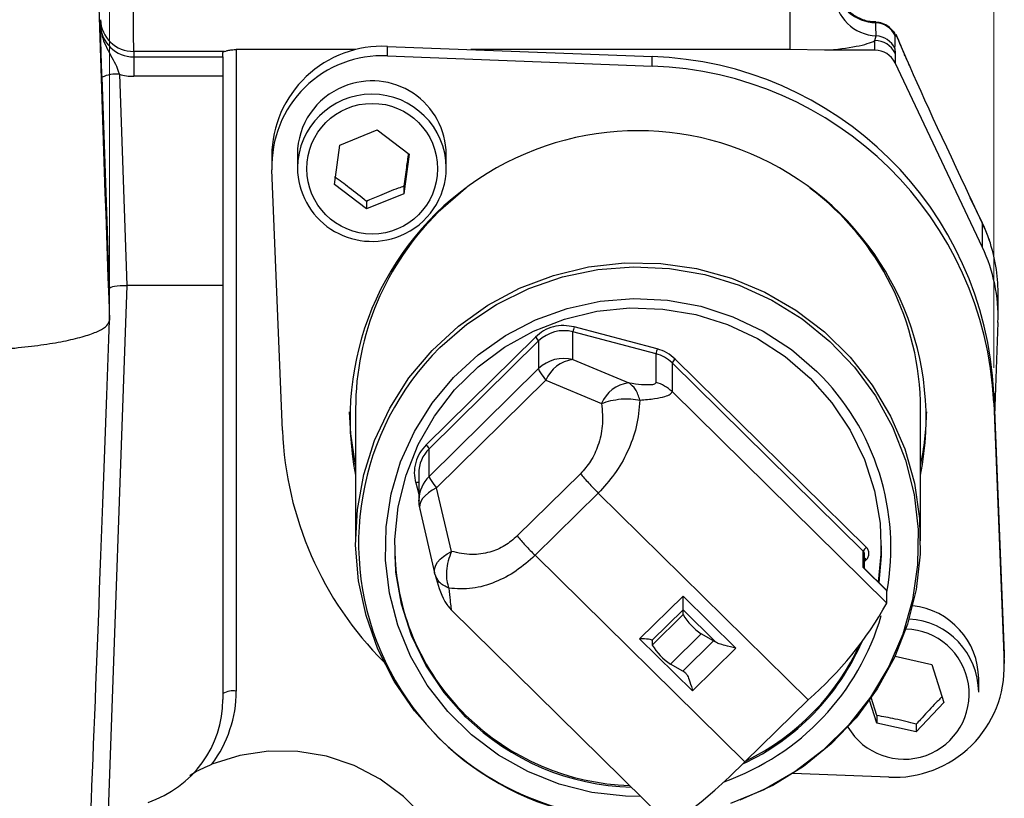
# Model space of a CAD drawing. Header units: inches. Extents: x 0.6 to 16.3, y 0.2 to 11.5.
# Tile 13 of 34: x 14 to 15.1, y 5.4 to 6.3. Entities that reach past the tile are written whole.
import ezdxf

# ---------------------------------------------------------------- set-up
doc = ezdxf.new("R2010")
doc.units = ezdxf.units.IN
doc.header["$MEASUREMENT"] = 0
doc.styles.add('SLDTEXTSTYLE0', font='TXT', dxfattribs={"width": 0.75})
doc.dimstyles.new('SLDDIMSTYLE3', dxfattribs={"dimtxt": 0.137795, "dimasz": 0.14, "dimexe": 0, "dimexo": 0.0625, "dimgap": 0.034449, "dimtad": 0, "dimdec": 1, "dimlfac": 2, "dimrnd": 1e-09, "dimzin": 12, "dimdsep": 46, "dimtxsty": 'SLDTEXTSTYLE0', "dimblk1": 'CLOSED', "dimblk2": 'CLOSED', "dimsah": 1, "dimcen": 0.09, "dimadec": 0, "dimazin": 3, "dimtfac": 1, "dimtdec": 1, "dimtofl": 0, "dimtmove": 0, "dimatfit": 3, "dimldrblk": 'CLOSED', "dimfxl": 0, "dimfrac": 2, "dimtolj": 1, "dimtzin": 12, "dimarcsym": 0})

# ---------------------------------------------------------------- blocks, each defined once
blk = doc.blocks.new('_Closed')
at = {"color": 0, "linetype": 'ByBlock', "lineweight": -2}
for p, q in [((-1, 0.166667), (0, 0)), ((-1, 0.166667), (-1, -0.166667)), ((0, 0), (-1, -0.166667)), ((0, 0), (-1, 0))]:
    blk.add_line(p, q, dxfattribs=at)
blk = doc.blocks.new('_D_8')
at = {"color": 7, "linetype": 'Continuous', "lineweight": 0}
for p, q in [((12.8799, 8.7775), (12.8379, 8.7775)), ((12.8379, 8.7775), (12.8379, 8.5587)), ((13.1854, 8.7775), (13.2273, 8.7775)), ((13.2273, 8.7775), (13.2273, 8.5587)), ((10.8372, 6.3876), (10.8372, 8.6184)), ((15.0854, 5.87), (15.0854, 8.6184)), ((10.8372, 8.579), (12.7171, 8.579)), ((15.0854, 8.579), (13.3482, 8.579)), ((12.8379, 8.5587), (12.8799, 8.5587)), ((13.2273, 8.5587), (13.1854, 8.5587))]:
    blk.add_line(p, q, dxfattribs=at)
at = {"color": 7, "linetype": 'Continuous', "lineweight": 18, "xscale": 0.14, "yscale": 0.14, "rotation": 180.0000000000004}
blk.add_blockref('_Closed', (10.8372, 8.579, -0.2228), dxfattribs=at)
at = {"color": 7, "linetype": 'Continuous', "lineweight": 18, "xscale": 0.14, "yscale": 0.14}
blk.add_blockref('_Closed', (15.0854, 8.579, -0.2228), dxfattribs=at)
at = {"color": 7, "linetype": 'Continuous', "lineweight": 18, "char_height": 0.1378, "attachment_point": 1, "style": 'SLDTEXTSTYLE0'}
for s, insert in [('216', (12.8799, 8.7363)), ('8.5', (12.9054, 8.5302))]:
    blk.add_mtext(s, dxfattribs=dict(at, insert=insert))
blk = doc.blocks.new('_D_11')
at = {"color": 7, "linetype": 'Continuous', "lineweight": 0}
for p, q in [((13.4285, 8.1438), (13.3865, 8.1438)), ((13.3865, 8.1438), (13.3865, 7.925)), ((13.6321, 8.1438), (13.6741, 8.1438)), ((13.6741, 8.1438), (13.6741, 7.925)), ((12.9482, 7.4968), (12.9482, 7.9847)), ((14.0917, 5.9628), (14.0917, 7.9847)), ((12.9482, 7.9453), (13.2657, 7.9453)), ((14.0917, 7.9453), (13.7949, 7.9453)), ((13.3865, 7.925), (13.4285, 7.925)), ((13.6741, 7.925), (13.6321, 7.925))]:
    blk.add_line(p, q, dxfattribs=at)
at = {"color": 7, "linetype": 'Continuous', "lineweight": 18, "xscale": 0.14, "yscale": 0.14, "rotation": 180.0000000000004}
blk.add_blockref('_Closed', (12.9482, 7.9453, -0.2228), dxfattribs=at)
at = {"color": 7, "linetype": 'Continuous', "lineweight": 18, "xscale": 0.14, "yscale": 0.14}
blk.add_blockref('_Closed', (14.0917, 7.9453, -0.2228), dxfattribs=at)
at = {"color": 7, "linetype": 'Continuous', "lineweight": 18, "char_height": 0.1378, "attachment_point": 1, "style": 'SLDTEXTSTYLE0'}
for s, insert in [('58', (13.4285, 8.1026)), ('2.3', (13.403, 7.8965))]:
    blk.add_mtext(s, dxfattribs=dict(at, insert=insert))

msp = doc.modelspace()

# ---------------------------------------------------------------- linework, layer by layer
at = {"color": 7, "linetype": 'Continuous', "lineweight": 25}
for p, q in [((14.85615, 6.28158), (14.85615, 6.227504)), ((14.081464, 6.255347), (14.081464, 6.261122)), ((14.951801, 6.237644), (14.953189, 6.242894)), ((14.973133, 6.247611), (14.970255, 6.250593)), ((14.974337, 6.246318), (14.972897, 6.247532)), ((14.984658, 6.223011), (14.975622, 6.244454)), ((14.404063, 6.220437), (14.404063, 6.231161)), ((14.404063, 6.231161), (14.701492, 6.219565)), ((14.951801, 6.226855), (14.951801, 6.237644)), ((14.118941, 6.225468), (14.118941, 6.219363)), ((14.220863, 6.225468), (14.118941, 6.225468)), ((14.118941, 6.219363), (14.118941, 6.197479)), ((14.118941, 6.219363), (14.219175, 6.219363)), ((14.219175, 6.219363), (14.219175, 6.224282)), ((14.219175, 6.219363), (14.219175, 6.197479)), ((14.368495, 6.227504), (14.234175, 6.227504)), ((14.234175, 6.227504), (14.234175, 5.506433)), ((14.404063, 6.220437), (14.701492, 6.208842)), ((14.85615, 6.227504), (14.497862, 6.227504)), ((14.701492, 6.208842), (14.701492, 6.219565)), ((14.895549, 6.226855), (14.85615, 6.227504)), ((14.951801, 6.226855), (14.895549, 6.226855)), ((14.9744, 6.228712), (14.974459, 6.223423)), ((14.974459, 6.223423), (14.974459, 6.212635)), ((15.072651, 6.005183), (14.974459, 6.212635)), ((14.091675, 5.958836), (14.083304, 6.19645)), ((14.102792, 6.199794), (14.111163, 5.96218)), ((14.219175, 6.197479), (14.118941, 6.197479)), ((14.219175, 6.197479), (14.219175, 5.96218)), ((14.35062, 6.120279), (14.392693, 6.137244)), ((14.392693, 6.137244), (14.428642, 6.109829)), ((14.344496, 6.075901), (14.35062, 6.120279)), ((14.27412, 6.10811), (14.27412, 6.097387)), ((14.302908, 6.109752), (14.302908, 6.094554)), ((14.428642, 6.109829), (14.422518, 6.065451)), ((14.470231, 6.094554), (14.470231, 6.109752)), ((14.285988, 5.799499), (14.274218, 6.092518)), ((14.380445, 6.048487), (14.344496, 6.075901)), ((14.422518, 6.065451), (14.380445, 6.048487)), ((14.422518, 6.073894), (14.422518, 6.065451)), ((14.380445, 6.05693), (14.380445, 6.048487)), ((15.072522, 6.032868), (15.058899, 6.061473)), ((15.072651, 6.032358), (15.059029, 6.060962)), ((15.072651, 6.005183), (15.072651, 6.032358)), ((14.111163, 5.96218), (14.089157, 5.345132)), ((14.091675, 5.923448), (14.091675, 5.958836)), ((14.219175, 5.96218), (14.111163, 5.96218)), ((14.219175, 5.96218), (14.219175, 5.497021)), ((15.090218, 5.927117), (15.090218, 5.954096)), ((15.090104, 5.920671), (15.086389, 5.815843)), ((14.612523, 5.8791), (14.612523, 5.910228)), ((14.705916, 5.885575), (14.612523, 5.910228)), ((14.707211, 5.891191), (14.613817, 5.915844)), ((14.57035, 5.90437), (14.447447, 5.783289)), ((14.573886, 5.900029), (14.450982, 5.778948)), ((14.573886, 5.900029), (14.573886, 5.8689)), ((14.612523, 5.8791), (14.675122, 5.852946)), ((14.705916, 5.853319), (14.705916, 5.885575)), ((14.723848, 5.875375), (14.723848, 5.84312)), ((14.938643, 5.663766), (14.723848, 5.875375)), ((14.942178, 5.668107), (14.727383, 5.879716)), ((14.573886, 5.8689), (14.450982, 5.747819)), ((14.459267, 5.734805), (14.58217, 5.855886)), ((14.58217, 5.855886), (14.644769, 5.829732)), ((14.723848, 5.84312), (14.965159, 5.605387)), ((15.085362, 5.830664), (15.085362, 5.841387)), ((15.085362, 5.841387), (15.097133, 5.548368)), ((14.368254, 5.82366), (14.368254, 5.675467)), ((15.003097, 5.675467), (15.003097, 5.82366)), ((15.085362, 5.830664), (15.097133, 5.537645)), ((14.450982, 5.747819), (14.450982, 5.778948)), ((14.439267, 5.751083), (14.439267, 5.719954)), ((14.620999, 5.750852), (14.549935, 5.680841)), ((14.47604, 5.663505), (14.459267, 5.734805)), ((14.439267, 5.719954), (14.439288, 5.721257)), ((14.640998, 5.729137), (14.569936, 5.659128)), ((14.640998, 5.729137), (14.876771, 5.496863)), ((14.440329, 5.710795), (14.457103, 5.639495)), ((14.805707, 5.426852), (14.569936, 5.659128)), ((14.938643, 5.645407), (14.938643, 5.663766)), ((14.940107, 5.64496), (14.940107, 5.660283)), ((14.965159, 5.619284), (14.938643, 5.645407)), ((14.938643, 5.645407), (14.940106, 5.644931)), ((14.964894, 5.620072), (14.94021, 5.644389)), ((14.457403, 5.638455), (14.457103, 5.639495)), ((14.687443, 5.565306), (14.736233, 5.613373)), ((14.736233, 5.613373), (14.795653, 5.554834)), ((14.736233, 5.597724), (14.736233, 5.613373)), ((14.964894, 5.620072), (14.965159, 5.619284)), ((14.965159, 5.605387), (14.965159, 5.619284)), ((14.475743, 5.597899), (14.717981, 5.359253)), ((14.475865, 5.598021), (14.475895, 5.598218)), ((14.736233, 5.597724), (14.701585, 5.56359)), ((14.701585, 5.558292), (14.736233, 5.592426)), ((14.736233, 5.592426), (14.736233, 5.597724)), ((14.772929, 5.561573), (14.736233, 5.597724)), ((14.746863, 5.506767), (14.687443, 5.565306)), ((14.756685, 5.570948), (14.722037, 5.536814)), ((14.770517, 5.563134), (14.756685, 5.570948)), ((14.701585, 5.56359), (14.701585, 5.558292)), ((14.735869, 5.529), (14.770517, 5.563134)), ((14.795653, 5.554834), (14.746863, 5.506767)), ((14.974421, 5.545582), (15.01561, 5.536439)), ((15.097133, 5.537645), (15.097133, 5.548368)), ((15.097133, 5.548368), (15.09723, 5.543499)), ((15.09723, 5.532775), (15.09723, 5.543499)), ((14.735869, 5.529), (14.722037, 5.536814)), ((15.01561, 5.536439), (15.02913, 5.493679)), ((15.068443, 5.505212), (15.068443, 5.52041)), ((14.953953, 5.479052), (14.947725, 5.499265)), ((14.876771, 5.496863), (14.805707, 5.426852)), ((14.953953, 5.470608), (14.94583, 5.496297)), ((15.02913, 5.493679), (14.998302, 5.460763)), ((14.953953, 5.479052), (14.953953, 5.470608)), ((14.998302, 5.460763), (14.953953, 5.470608)), ((14.998302, 5.469207), (14.998302, 5.460763)), ((14.967288, 5.409725), (14.859672, 5.413921))]:
    msp.add_line(p, q, dxfattribs=at)
at = {"color": 8, "linetype": 'Continuous', "lineweight": 25}
for p, q in [((15.059029, 6.060962), (15.058899, 6.061473)), ((15.072651, 6.032358), (15.072522, 6.032868)), ((14.4358, 5.740467), (14.439267, 5.727721)), ((14.940107, 5.652134), (14.942178, 5.654174))]:
    msp.add_line(p, q, dxfattribs=at)
at = {"color": 8, "linetype": 'Continuous', "lineweight": 25, "flags": 128}
for points in [[(14.492545, 6.071831), (14.491769, 6.071244), (14.461225, 6.044782)], [(14.457103, 5.639495), (14.456823, 5.641543), (14.457137, 5.644793), (14.458339, 5.648131), (14.460401, 5.651482), (14.463276, 5.654767), (14.466899, 5.657913), (14.471186, 5.660848), (14.47604, 5.663505)]]:
    msp.add_lwpolyline(points, dxfattribs=at)
at = {"color": 7, "linetype": 'Continuous', "lineweight": 25, "flags": 128}
for points in [[(14.461225, 5.454345), (14.434365, 5.484437), (14.411632, 5.517666), (14.393399, 5.553485), (14.379965, 5.591308), (14.371551, 5.630513), (14.368295, 5.670455), (14.37025, 5.71048), (14.377384, 5.74993), (14.389581, 5.788158), (14.406639, 5.824535), (14.428279, 5.858464), (14.454146, 5.889389), (14.483814, 5.916801), (14.516797, 5.94025), (14.552553, 5.959352), (14.590494, 5.973792), (14.629999, 5.983334), (14.670418, 5.98782), (14.711087, 5.987178), (14.751339, 5.981418), (14.790513, 5.970633), (14.827965, 5.955002), (14.863081, 5.934782), (14.895284, 5.910303), (14.924045, 5.881968), (14.948893, 5.850243), (14.969418, 5.815647), (14.985284, 5.77875), (14.99623, 5.740157), (15.002078, 5.700502), (15.00273, 5.660436), (14.998176, 5.620617), (14.98849, 5.581698), (14.973833, 5.544319), (14.954444, 5.509093), (14.930641, 5.4766), (14.902817, 5.447371), (14.871427, 5.421888), (14.836987, 5.400569), (14.800062, 5.383764)], [(14.462898, 5.892637), (14.493216, 5.918901), (14.526693, 5.94113), (14.56278, 5.958959), (14.600886, 5.972095), (14.640384, 5.980322), (14.680626, 5.983506), (14.72095, 5.981595), (14.760695, 5.974618), (14.799209, 5.962692), (14.835858, 5.946012), (14.870041, 5.924852), (14.901197, 5.899559), (14.928814, 5.870549), (14.952439, 5.838297), (14.971684, 5.803334), (14.986232, 5.766234), (14.995845, 5.727606), (15.000365, 5.688083), (14.999718, 5.648316), (14.993914, 5.608956), (14.983049, 5.570651), (14.967302, 5.534029), (14.94693, 5.499692), (14.922268, 5.468203), (14.893721, 5.44008), (14.861758, 5.415784), (14.826904, 5.395714), (14.789731, 5.380199)], [(14.688824, 5.387978), (14.671438, 5.388312), (14.633745, 5.392676), (14.596979, 5.40195), (14.561795, 5.415969), (14.528822, 5.434484), (14.498648, 5.457162), (14.471812, 5.483601), (14.448792, 5.513327), (14.429999, 5.545811), (14.415769, 5.580473), (14.406355, 5.616694), (14.401926, 5.653829), (14.40256, 5.691213), (14.408246, 5.728181), (14.418883, 5.764072), (14.434281, 5.798246), (14.454165, 5.830093), (14.478181, 5.859045), (14.505899, 5.884585), (14.536825, 5.906258), (14.570408, 5.923677), (14.606047, 5.93653), (14.643108, 5.944589), (14.680928, 5.947709), (14.718833, 5.945835), (14.756146, 5.939001), (14.792201, 5.927328), (14.826356, 5.911025), (14.858, 5.890383), (14.886569, 5.865769), (14.886569, 5.865769)], [(14.492282, 5.477328), (14.467749, 5.505046), (14.447276, 5.535797), (14.431244, 5.569007), (14.419952, 5.604059), (14.413609, 5.6403), (14.412335, 5.677053), (14.416152, 5.713636), (14.42499, 5.749365), (14.438684, 5.783576), (14.456979, 5.815632), (14.479535, 5.844934), (14.50593, 5.870938), (14.535674, 5.893159), (14.568212, 5.911183), (14.602938, 5.924674), (14.639205, 5.933381), (14.676338, 5.937142), (14.713645, 5.935886), (14.75043, 5.929638), (14.78601, 5.918513), (14.81972, 5.902718), (14.850934, 5.882549), (14.879069, 5.85838), (14.903601, 5.830662), (14.924074, 5.799912), (14.940106, 5.766701), (14.951399, 5.731649), (14.957741, 5.695409), (14.959016, 5.658655), (14.956255, 5.628583)], [(14.368254, 5.75999), (14.36274, 5.795731), (14.361346, 5.820443)], [(14.459267, 5.734805), (14.454412, 5.732148), (14.450125, 5.729213), (14.446503, 5.726067), (14.443628, 5.722782), (14.441566, 5.719431), (14.440364, 5.716093), (14.44005, 5.712843), (14.440329, 5.710795)], [(14.956013, 5.628821), (14.959016, 5.660475), (14.959175, 5.669674)], [(14.444795, 5.364804), (14.422041, 5.388117), (14.395832, 5.407593), (14.366828, 5.422742), (14.335757, 5.433183), (14.303402, 5.438654), (14.270575, 5.439016), (14.238103, 5.434262), (14.206802, 5.424509)], [(14.717981, 5.359253), (14.719017, 5.35871), (14.724046, 5.359642), (14.732214, 5.363981), (14.743207, 5.371561), (14.756601, 5.382089), (14.771882, 5.395162), (14.788463, 5.410276), (14.805707, 5.426852)]]:
    msp.add_lwpolyline(points, dxfattribs=at)
at = {"color": 7, "linetype": 'Continuous', "lineweight": 25}
msp.add_circle((14.386917, 6.093639), 0.073466, dxfattribs=at)
at = {"color": 8, "linetype": 'Continuous', "lineweight": 25}
for centre, radius, start, end in [((14.95459, 6.307213), 0.04959, 190.519802, 268.006813), ((14.955571, 6.292347), 0.04951, 184.301177, 267.242674), ((14.953215, 6.233877), 0.02387, 23.781787, 44.532148), ((14.386569, 6.093691), 0.083666, 0.591052, 179.408948), ((14.692009, 5.823068), 0.311089, 0.108964, 53.096872), ((14.678365, 5.82338), 0.310112, 134.443256, 179.948286), ((14.478388, 5.75103), 0.039122, 134.469527, 179.922016), ((14.478397, 5.719895), 0.039132, 134.472443, 178.005472), ((14.441192, 5.721415), 0.0198, 95.581104, 105.803435), ((14.935217, 5.660276), 0.00489, 0.075645, 45.532812), ((14.921903, 5.633892), 0.028678, 45.008801, 50.596257), ((14.984595, 5.503099), 0.073155, 210.362828, 88.361102)]:
    msp.add_arc(centre, radius, start, end, dxfattribs=at)
at = {"color": 7, "linetype": 'Continuous', "lineweight": 25}
for centre, radius, start, end in [((14.118678, 6.262715), 0.037248, 182.450526, 270.404666), ((14.951864, 6.232665), 0.025008, 25.557879, 87.705841), ((14.951843, 6.217928), 0.025003, 25.551574, 86.914038), ((14.398261, 6.107152), 0.124144, 87.321034, 179.557781), ((14.951887, 6.212619), 0.025025, 25.57774, 90.195563), ((14.22106, 6.223394), 0.002083, 95.416501, 154.774078), ((14.398237, 6.096491), 0.124083, 87.309047, 181.835017), ((14.688813, 5.822782), 0.396986, 2.686222, 88.169714), ((14.951887, 6.201831), 0.025025, 25.57774, 90.195563), ((14.688813, 5.812058), 0.396986, 2.686222, 88.169714), ((14.099359, 6.161339), 0.038608, 84.89832, 114.572803), ((14.38528, 6.109474), 0.082373, 111.657156, 179.8063), ((14.386728, 6.108836), 0.083507, 0.628712, 112.419079), ((14.685675, 5.812573), 0.323673, 348.72101, 191.27899), ((14.38641, 6.09547), 0.083507, 180.628712, 292.419079), ((14.38778, 6.094885), 0.082451, 291.693811, 359.769645), ((14.907826, 5.927086), 0.182391, 357.984308, 25.352453), ((14.602167, 5.871176), 0.040402, 75.148407, 134.426369), ((14.658708, 5.902543), 0.04682, 163.495104, 170.552001), ((14.560171, 5.892469), 0.015661, 28.864828, 49.457881), ((14.682068, 5.672817), 0.310413, 134.915076, 275.754932), ((14.752102, 5.877889), 0.04682, 163.495104, 170.552001), ((14.602167, 5.840047), 0.040402, 75.148406, 134.426368), ((14.61683, 5.842017), 0.037332, 96.625329, 158.191404), ((14.695702, 5.846753), 0.040143, 45.480187, 75.25832), ((14.737563, 5.867815), 0.015661, 130.542119, 151.135172), ((14.5853, 5.871215), 0.011646, 191.463017, 217.32692), ((14.653391, 5.915116), 0.092632, 213.378519, 219.747975), ((14.692527, 5.667785), 0.277218, 349.563739, 45.576107), ((14.679429, 5.815863), 0.037332, 96.625323, 158.191406), ((14.695702, 5.814498), 0.040143, 45.480187, 75.25832), ((14.695033, 5.825815), 0.315018, 347.938927, 359.02294), ((14.676896, 5.815655), 0.391242, 182.366631, 224.928591), ((14.437267, 5.771388), 0.015661, 28.864828, 49.457881), ((14.462396, 5.750134), 0.011646, 191.463022, 217.326902), ((14.530488, 5.794035), 0.092632, 213.378519, 219.747975), ((14.679631, 5.670022), 0.267456, 180.07456, 225.533898), ((14.952358, 5.656205), 0.015661, 130.542119, 151.135172), ((14.622277, 5.794393), 0.391525, 310.542119, 331.135172), ((14.985534, 5.51985), 0.082911, 0.387139, 83.941228), ((14.79592, 5.628784), 0.069888, 211.347504, 235.847964), ((14.688534, 5.670302), 0.281718, 289.47441, 343.742151), ((14.985586, 5.50473), 0.082858, 0.333577, 86.762406), ((14.761272, 5.59465), 0.069888, 211.347504, 235.847964), ((14.756191, 5.53836), 0.028618, 54.20437, 59.960581), ((14.688649, 5.67025), 0.271087, 295.071133, 336.548254), ((14.688661, 5.672088), 0.271089, 295.913376, 335.643589), ((14.973113, 5.533672), 0.124083, 267.309047, 1.835017), ((14.721542, 5.504226), 0.028618, 54.20437, 59.960581), ((14.097596, 5.506533), 0.13658, 323.090233, 359.958259), ((14.230536, 5.482646), 0.024064, 81.300695, 118.170428), ((14.685289, 5.675744), 0.275503, 225.527799, 268.114439), ((14.685298, 5.673938), 0.275519, 225.528413, 268.509313), ((14.685371, 5.682696), 0.319977, 225.532399, 274.994837)]:
    msp.add_arc(centre, radius, start, end, dxfattribs=at)
for centre, major_axis, ratio, start_param, end_param in [((14.091368, 6.096766), (-0.033019, 0.959738), 0.00598434, 0.20927598, 1.7521765), ((14.118505, 6.274726), (-0.00043, 0.05), 0.00149775, 3.31400488, 4.84989462), ((14.118941, 6.256648), (0.0375, 0), 0.99427855, 3.17649924, 4.71238898), ((14.916828, 6.860829), (-0.038194, 1.22069), 0.01616251, 4.18108928, 4.19505237), ((14.939486, 6.871238), (-0.016491, 1.232148), 0.0250304, 4.16348271, 4.1774458), ((14.977523, 6.281021), (-0.072129, 0.085098), 0.24151341, 1.81551082, 1.83418897), ((14.856026, 6.242635), (0.100062, -0.000022), 0.17156936, 5.11846803, 5.98942919), ((15.059144, 6.075742), (-0.094461, 0.199262), 0.02923539, 0.71238067, 1.63117105), ((14.118941, 6.253975), (0.057, 0), 0.99116301, 4.42512855, 4.71238898), ((14.902718, 5.954672), (0.1875, 0), 0.98037844, 0.32596336, 0.43633231), ((14.902718, 5.954096), (0.1875, 0), 0.98996472, 0, 0.32596336), ((14.111187, 5.958832), (0.019512, -0.000004), 0.17157187, 1.57205124, 3.14162959), ((14.091368, 6.079443), (0.033019, 0.959738), 0.00598434, 3.8359461, 4.5493311), ((14.687443, 5.56359), (0.014142, 0), 0.12131973, 0, 1.57079633), ((14.094175, 5.497021), (0.125, 0), 0.97918016, 5.04518468, 6.28318531)]:
    msp.add_ellipse(centre, major_axis=major_axis, ratio=ratio, start_param=start_param, end_param=end_param, dxfattribs=at)
at = {"color": 8, "linetype": 'Continuous', "lineweight": 25}
msp.add_ellipse((15.059144, 6.075742), major_axis=(-0.094461, 0.199262), ratio=0.02923539, start_param=0.56967751, end_param=0.71238067, dxfattribs=at)
at = {"color": 7, "linetype": 'Continuous', "lineweight": 25}
for points, knots in [([(14.952933, 6.258838), (14.951405, 6.258772), (14.945306, 6.258508), (14.935515, 6.26182), (14.925033, 6.267705), (14.917277, 6.274952), (14.911869, 6.282421), (14.908405, 6.289548), (14.906516, 6.295398), (14.905712, 6.299334), (14.905546, 6.300505), (14.905524, 6.30066)], [0, 0, 0, 0, 0.065899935, 0.263056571, 0.433655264, 0.584489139, 0.717157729, 0.831119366, 0.92389045, 0.989974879, 1, 1, 1, 1]), ([(14.083304, 6.19645), (14.083122, 6.20171), (14.082759, 6.212208), (14.082186, 6.230111), (14.081829, 6.242277), (14.081586, 6.250966), (14.081506, 6.253848), (14.081465, 6.255308), (14.081464, 6.255347)], [0, 0, 0, 0, 0.225182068, 0.44944763, 0.81455729, 0.905991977, 0.997477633, 1, 1, 1, 1]), ([(14.081464, 6.255347), (14.081466, 6.255288), (14.081556, 6.252662), (14.082117, 6.247579), (14.08532, 6.234759), (14.092402, 6.222458), (14.09945, 6.209393), (14.101743, 6.202807), (14.102792, 6.199794)], [0, 0, 0, 0, 0.00292164, 0.13120504, 0.25451611, 0.66110715, 0.84495157, 1, 1, 1, 1]), ([(14.970152, 6.250552), (14.969703, 6.251049), (14.968081, 6.252841), (14.963555, 6.255816), (14.958077, 6.258164), (14.954213, 6.258061), (14.952938, 6.258027)], [0, 0, 0, 0, 0.11627496, 0.41941829, 0.8085134, 1, 1, 1, 1]), ([(14.975058, 6.243503), (14.974873, 6.243666), (14.974507, 6.243989), (14.974452, 6.24363), (14.974425, 6.243454)], [0, 0, 0, 0, 0.50794629, 1, 1, 1, 1]), ([(14.976459, 6.242046), (14.976453, 6.242068), (14.976223, 6.24295), (14.975771, 6.243651), (14.97533, 6.244334)], [0, 0, 0, 0, 0.02444435, 1, 1, 1, 1]), ([(14.220863, 6.225468), (14.221781, 6.225749), (14.223617, 6.226311), (14.227942, 6.227152), (14.231651, 6.227482), (14.233756, 6.2275), (14.234175, 6.227504)], [0, 0, 0, 0, 0.30672067, 0.6132583, 0.92286214, 1, 1, 1, 1]), ([(14.990467, 6.209796), (14.988628, 6.213883), (14.986594, 6.218404), (14.984827, 6.222607), (14.984658, 6.223011)], [0, 0, 0, 0, 0.90398728, 1, 1, 1, 1]), ([(14.427564, 6.110652), (14.426829, 6.10553), (14.425143, 6.093764), (14.423466, 6.081065), (14.422518, 6.073894)], [0, 0, 0, 0, 0.43534895, 1, 1, 1, 1]), ([(14.380445, 6.05693), (14.374022, 6.062143), (14.36201, 6.071892), (14.350058, 6.08039), (14.344496, 6.084345)], [0, 0, 0, 0, 0.53467065, 1, 1, 1, 1]), ([(14.422518, 6.073894), (14.420432, 6.073158), (14.411494, 6.070001), (14.396975, 6.064354), (14.385252, 6.059089), (14.380445, 6.05693)], [0, 0, 0, 0, 0.15223084, 0.65237566, 1, 1, 1, 1]), ([(15.080474, 6.01334), (15.079894, 6.015), (15.077575, 6.021635), (15.074687, 6.028054), (15.072522, 6.032868)], [0, 0, 0, 0, 0.25009103, 1, 1, 1, 1]), ([(13.890707, 5.887445), (13.891273, 5.887449), (13.903719, 5.887548), (13.927893, 5.888121), (13.961873, 5.88997), (13.993536, 5.89275), (14.021952, 5.896417), (14.046454, 5.900835), (14.066213, 5.905907), (14.080726, 5.911466), (14.08991, 5.917372), (14.091087, 5.921422), (14.091675, 5.923448)], [0, 0, 0, 0, 0.00530093, 0.11665487, 0.22712888, 0.33760277, 0.44802681, 0.55845065, 0.66883718, 0.77922346, 0.88961184, 1, 1, 1, 1]), ([(14.613817, 5.915844), (14.610013, 5.916555), (14.602272, 5.918003), (14.590402, 5.916292), (14.579253, 5.911926), (14.573284, 5.906859), (14.57035, 5.90437)], [0, 0, 0, 0, 0.2456669, 0.5, 0.7543331, 1, 1, 1, 1]), ([(14.675122, 5.852946), (14.68017, 5.852297), (14.689654, 5.851079), (14.69938, 5.85078), (14.704969, 5.851501), (14.705606, 5.852724), (14.705916, 5.853319)], [0, 0, 0, 0, 0.32120232, 0.60346294, 0.80688615, 1, 1, 1, 1]), ([(14.687749, 5.83352), (14.68634, 5.837941), (14.683523, 5.846784), (14.677922, 5.850892), (14.675122, 5.852946)], [0, 0, 0, 0, 0.50000003, 1, 1, 1, 1]), ([(14.687749, 5.83352), (14.693538, 5.834045), (14.704582, 5.835048), (14.715851, 5.837377), (14.722635, 5.840056), (14.723448, 5.84211), (14.723848, 5.84312)], [0, 0, 0, 0, 0.29232522, 0.55766458, 0.78260687, 1, 1, 1, 1]), ([(14.687749, 5.83352), (14.686891, 5.823584), (14.68526, 5.8047), (14.674824, 5.776042), (14.660258, 5.750232), (14.647334, 5.736077), (14.640998, 5.729137)], [0, 0, 0, 0, 0.284743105, 0.541220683, 0.775076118, 1, 1, 1, 1]), ([(14.644769, 5.829732), (14.648129, 5.830924), (14.654992, 5.833359), (14.662639, 5.834319), (14.666542, 5.834808)], [0, 0, 0, 0, 0.48960369, 1, 1, 1, 1]), ([(14.644769, 5.829732), (14.645464, 5.821299), (14.646728, 5.805953), (14.641781, 5.783494), (14.633343, 5.764837), (14.624979, 5.755361), (14.620999, 5.750852)], [0, 0, 0, 0, 0.31808585, 0.57886174, 0.79963557, 1, 1, 1, 1]), ([(14.447447, 5.783289), (14.44492, 5.780399), (14.439777, 5.774518), (14.435346, 5.763535), (14.433609, 5.751841), (14.435078, 5.744214), (14.4358, 5.740467)], [0, 0, 0, 0, 0.2456669, 0.5, 0.7543331, 1, 1, 1, 1]), ([(14.620999, 5.750852), (14.62233, 5.749252), (14.625041, 5.745991), (14.629957, 5.740518), (14.635343, 5.734788), (14.639114, 5.73102), (14.640998, 5.729137)], [0, 0, 0, 0, 0.24089601, 0.49092419, 0.74562198, 1, 1, 1, 1]), ([(14.439626, 5.721297), (14.439467, 5.720062), (14.439015, 5.716544), (14.440071, 5.713124), (14.440756, 5.710905)], [0, 0, 0, 0, 0.35113574, 1, 1, 1, 1]), ([(14.549935, 5.680841), (14.545421, 5.676983), (14.535936, 5.668877), (14.518146, 5.661699), (14.49731, 5.658757), (14.483582, 5.661822), (14.47604, 5.663505)], [0, 0, 0, 0, 0.20047532, 0.42124719, 0.68203413, 1, 1, 1, 1]), ([(14.942178, 5.654174), (14.942973, 5.655144), (14.944198, 5.65664), (14.944966, 5.65913), (14.945178, 5.661137), (14.944967, 5.663147), (14.9442, 5.665639), (14.942972, 5.667137), (14.942178, 5.668107)], [0, 0, 0, 0, 0.23944298, 0.36938441, 0.4999997, 0.62994143, 0.76055702, 1, 1, 1, 1]), ([(14.569936, 5.659128), (14.562998, 5.652992), (14.548847, 5.640473), (14.524431, 5.627884), (14.498203, 5.620423), (14.481726, 5.621466), (14.47306, 5.622014)], [0, 0, 0, 0, 0.22495374, 0.45886478, 0.71538624, 1, 1, 1, 1]), ([(14.47306, 5.622014), (14.469164, 5.623985), (14.461373, 5.627928), (14.458726, 5.634946), (14.457403, 5.638455)], [0, 0, 0, 0, 0.49999997, 1, 1, 1, 1]), ([(14.45776, 5.637046), (14.460641, 5.626803), (14.464009, 5.614829), (14.470806, 5.60366), (14.473389, 5.600468), (14.474778, 5.598895), (14.475595, 5.59812), (14.475702, 5.598018)], [0, 0, 0, 0, 0.76722343, 0.89687556, 0.94761053, 0.99314046, 1, 1, 1, 1]), ([(14.470466, 5.64164), (14.470466, 5.641638), (14.470466, 5.641633), (14.470465, 5.641618), (14.470463, 5.64159), (14.470459, 5.641537), (14.470452, 5.641434), (14.470438, 5.641229), (14.470412, 5.640819), (14.470368, 5.640002), (14.470311, 5.63838), (14.470322, 5.635208), (14.470758, 5.629187), (14.472147, 5.624861), (14.47306, 5.622014)], [0, 0, 0, 0, 0.00024638, 0.00066559, 0.00202249, 0.00403457, 0.00805874, 0.01610698, 0.03220283, 0.06438943, 0.12872174, 0.25706062, 0.51117087, 1, 1, 1, 1]), ([(14.795653, 5.554834), (14.795604, 5.554847), (14.791457, 5.555925), (14.78464, 5.557492), (14.777112, 5.55952), (14.773985, 5.560842), (14.772996, 5.561526), (14.772929, 5.561573)], [0, 0, 0, 0, 0.00561608, 0.474103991, 0.770026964, 0.984491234, 1, 1, 1, 1]), ([(14.738281, 5.527438), (14.739015, 5.526722), (14.740948, 5.524837), (14.743561, 5.518493), (14.745495, 5.51185), (14.746672, 5.507478), (14.74685, 5.506816), (14.746863, 5.506767)], [0, 0, 0, 0, 0.18624933, 0.49011843, 0.92320994, 0.99438622, 1, 1, 1, 1]), ([(15.02711, 5.500068), (15.024254, 5.497194), (15.016327, 5.489216), (15.006378, 5.47838), (14.99983, 5.470942), (14.998302, 5.469207)], [0, 0, 0, 0, 0.30151779, 0.83701027, 1, 1, 1, 1]), ([(14.998302, 5.469207), (14.990378, 5.471281), (14.97556, 5.475159), (14.960814, 5.477816), (14.953953, 5.479052)], [0, 0, 0, 0, 0.534670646, 1, 1, 1, 1]), ([(14.182184, 5.411809), (14.18385, 5.412882), (14.191616, 5.417883), (14.200122, 5.421594), (14.206802, 5.424509)], [0, 0, 0, 0, 0.21457386, 1, 1, 1, 1])]:
    msp.add_open_spline(points, degree=3, knots=knots, dxfattribs=at)
at = {"color": 8, "linetype": 'Continuous', "lineweight": 25}
for points, knots in [([(14.952865, 6.257653), (14.952847, 6.258105), (14.952827, 6.258587), (14.952933, 6.258364), (14.95294, 6.25835)], [0, 0, 0, 0, 0.93989337, 1, 1, 1, 1]), ([(14.47306, 5.622014), (14.473533, 5.617277), (14.474435, 5.60824), (14.475338, 5.600678), (14.475798, 5.59742), (14.475857, 5.597952), (14.475865, 5.598021)], [0, 0, 0, 0, 0.358011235, 0.683005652, 0.958512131, 1, 1, 1, 1])]:
    msp.add_open_spline(points, degree=3, knots=knots, dxfattribs=at)
at = {"color": 7, "linetype": 'Continuous', "lineweight": 25}
for points in [[(14.727383, 5.879716), (14.724405, 5.882283), (14.718447, 5.887416), (14.710956, 5.889932), (14.707211, 5.891191)], [(14.666542, 5.834808), (14.67034, 5.835003), (14.677934, 5.835393), (14.684478, 5.834144), (14.687749, 5.83352)], [(14.549935, 5.680841), (14.551318, 5.679179), (14.554085, 5.675853), (14.559051, 5.670338), (14.56438, 5.664678), (14.568084, 5.660978), (14.569936, 5.659128)], [(14.47604, 5.663505), (14.474627, 5.659944), (14.471801, 5.652822), (14.470911, 5.645367), (14.470466, 5.64164)]]:
    msp.add_open_spline(points, degree=3, dxfattribs=at)

# ---------------------------------------------------------------- dimensions: what is measured, and where the dimension line sits
at = {"color": 7, "linetype": 'Continuous', "lineweight": 18}
for base, p1, p2, picture, middle in [((10.837175, 8.578987), (15.085362, 5.830664), (10.837175, 6.348206), '_D_8', (13.032639, 8.578987)), ((12.948175, 7.945287), (14.091675, 5.923448), (12.948175, 7.457448), '_D_11', (13.530307, 7.945287))]:
    dim = msp.add_linear_dim(base=base, p1=p1, p2=p2, dimstyle='SLDDIMSTYLE3', dxfattribs=at)
    dim.commit()
    dim.dimension.update_dxf_attribs({"geometry": picture, "text_midpoint": middle, "dimtype": 160})

doc.saveas('drawing.dxf')
